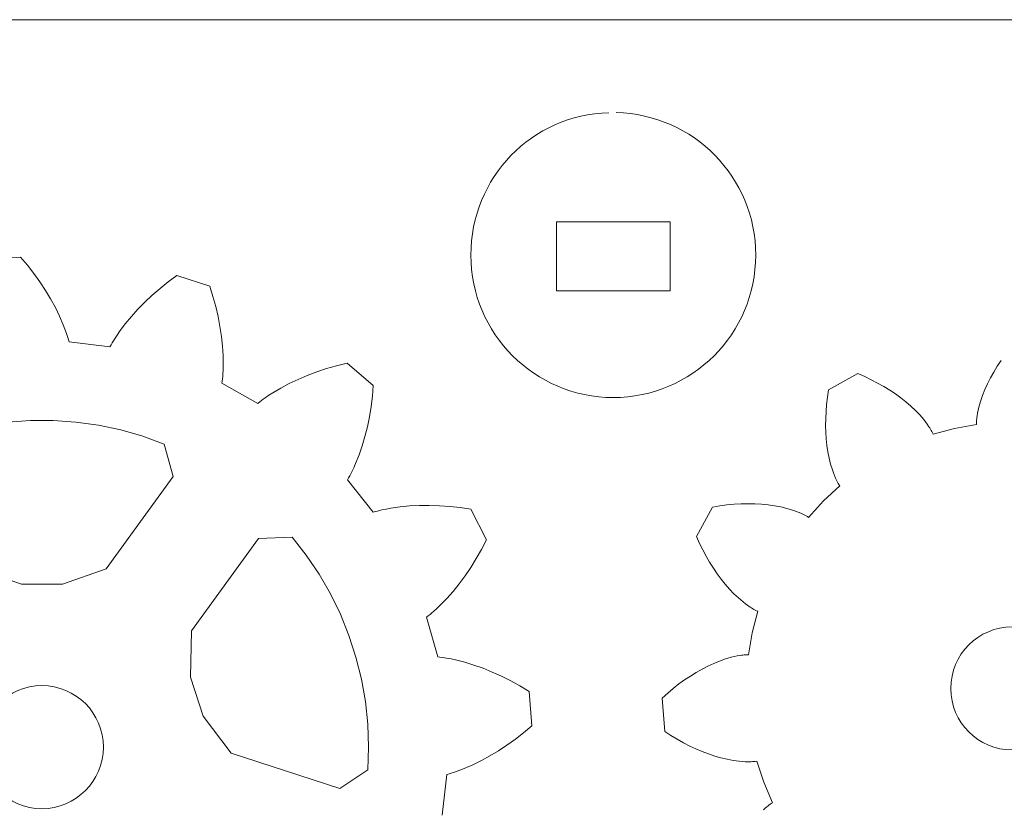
# Model space of a CAD drawing. Header units: centimetres. Extents: x -15.1 to 15.1, y -12 to 12.
# Tile 9 of 11: x 3.9 to 9.7, y 7.5 to 12. Entities that reach past the tile are written whole.
import ezdxf

# ---------------------------------------------------------------- set-up
doc = ezdxf.new("R2010")
doc.units = ezdxf.units.CM
doc.header["$MEASUREMENT"] = 0
doc.layers.add('layer 1', color=7, linetype='Continuous')

msp = doc.modelspace()

# ---------------------------------------------------------------- linework, layer by layer
at = {"layer": 'layer 1', "color": 250, "lineweight": 9}
for points in [[(-14.87535, 12.04629), (-14.87535, 12.04629), (14.87535, 12.04629), (14.87535, 12.04629)], [(3.74082, 10.65282), (3.74082, 10.65282), (3.94101, 10.66858), (3.94101, 10.66858)], [(3.94101, 10.66858), (3.94101, 10.66858), (3.9808, 10.62097), (3.9808, 10.62097)], [(3.9808, 10.62097), (3.9808, 10.62097), (4.01817, 10.57279), (4.01817, 10.57279)], [(4.01817, 10.57279), (4.01817, 10.57279), (4.05307, 10.52413), (4.05307, 10.52413)], [(4.05307, 10.52413), (4.05307, 10.52413), (4.08546, 10.47503), (4.08546, 10.47503)], [(4.75063, 10.48611), (4.75063, 10.48611), (4.79821, 10.52422), (4.79821, 10.52422)], [(4.79821, 10.52422), (4.79821, 10.52422), (4.84802, 10.56123), (4.84802, 10.56123)], [(4.84802, 10.56123), (4.84802, 10.56123), (5.039, 10.49917), (5.039, 10.49917)], [(4.08546, 10.47503), (4.08546, 10.47503), (4.11527, 10.42559), (4.11527, 10.42559)], [(4.70532, 10.44693), (4.70532, 10.44693), (4.75063, 10.48611), (4.75063, 10.48611)], [(5.039, 10.49917), (5.039, 10.49917), (5.05753, 10.43997), (5.05753, 10.43997)], [(4.11527, 10.42559), (4.11527, 10.42559), (4.14242, 10.37587), (4.14242, 10.37587)], [(4.62185, 10.36563), (4.62185, 10.36563), (4.66238, 10.40676), (4.66238, 10.40676)], [(4.66238, 10.40676), (4.66238, 10.40676), (4.70532, 10.44693), (4.70532, 10.44693)], [(5.05753, 10.43997), (5.05753, 10.43997), (5.07363, 10.38116), (5.07363, 10.38116)], [(4.14242, 10.37587), (4.14242, 10.37587), (4.16682, 10.32593), (4.16682, 10.32593)], [(4.58385, 10.32362), (4.58385, 10.32362), (4.62185, 10.36563), (4.62185, 10.36563)], [(5.07363, 10.38116), (5.07363, 10.38116), (5.08726, 10.32283), (5.08726, 10.32283)], [(4.16682, 10.32593), (4.16682, 10.32593), (4.18835, 10.27587), (4.18835, 10.27587)], [(4.54846, 10.28076), (4.54846, 10.28076), (4.58385, 10.32362), (4.58385, 10.32362)], [(5.08726, 10.32283), (5.08726, 10.32283), (5.09838, 10.26508), (5.09838, 10.26508)], [(4.18835, 10.27587), (4.18835, 10.27587), (4.19798, 10.25081), (4.19798, 10.25081)], [(4.19798, 10.25081), (4.19798, 10.25081), (4.20683, 10.22574), (4.20683, 10.22574)], [(4.50062, 10.21498), (4.50062, 10.21498), (4.51583, 10.23711), (4.51583, 10.23711)], [(4.51583, 10.23711), (4.51583, 10.23711), (4.54846, 10.28076), (4.54846, 10.28076)], [(5.09838, 10.26508), (5.09838, 10.26508), (5.10701, 10.20799), (5.10701, 10.20799)], [(4.20683, 10.22574), (4.20683, 10.22574), (4.21096, 10.21321), (4.21096, 10.21321)], [(4.21096, 10.21321), (4.21096, 10.21321), (4.21487, 10.20069), (4.21487, 10.20069)], [(4.21487, 10.20069), (4.21487, 10.20069), (4.21856, 10.18817), (4.21856, 10.18817)], [(4.21856, 10.18817), (4.21856, 10.18817), (4.22202, 10.17566), (4.22202, 10.17566)], [(4.22202, 10.17566), (4.22202, 10.17566), (4.4597, 10.14752), (4.4597, 10.14752)], [(4.47251, 10.17019), (4.47251, 10.17019), (4.47923, 10.18146), (4.47923, 10.18146)], [(4.47923, 10.18146), (4.47923, 10.18146), (4.48616, 10.19268), (4.48616, 10.19268)], [(4.48616, 10.19268), (4.48616, 10.19268), (4.50062, 10.21498), (4.50062, 10.21498)], [(5.10701, 10.20799), (5.10701, 10.20799), (5.11306, 10.15167), (5.11306, 10.15167)], [(4.4597, 10.14752), (4.4597, 10.14752), (4.466, 10.15888), (4.466, 10.15888)], [(4.466, 10.15888), (4.466, 10.15888), (4.47251, 10.17019), (4.47251, 10.17019)], [(5.11306, 10.15167), (5.11306, 10.15167), (5.11648, 10.09619), (5.11648, 10.09619)], [(5.11648, 10.09619), (5.11648, 10.09619), (5.11722, 10.04169), (5.11722, 10.04169)], [(9.61085, 10.03509), (9.61085, 10.03509), (9.63292, 10.06871), (9.63292, 10.06871)], [(5.11653, 10.01487), (5.11653, 10.01487), (5.11512, 9.98832), (5.11512, 9.98832)], [(5.11722, 10.04169), (5.11722, 10.04169), (5.11653, 10.01487), (5.11653, 10.01487)], [(5.66031, 10.00191), (5.66031, 10.00191), (5.71715, 10.02077), (5.71715, 10.02077)], [(5.71715, 10.02077), (5.71715, 10.02077), (5.77571, 10.03777), (5.77571, 10.03777)], [(5.77571, 10.03777), (5.77571, 10.03777), (5.83587, 10.05289), (5.83587, 10.05289)], [(5.83587, 10.05289), (5.83587, 10.05289), (5.98857, 9.92248), (5.98857, 9.92248)], [(9.59038, 10.00127), (9.59038, 10.00127), (9.61085, 10.03509), (9.61085, 10.03509)], [(5.11157, 9.94912), (5.11157, 9.94912), (5.10998, 9.93623), (5.10998, 9.93623)], [(5.11295, 9.96211), (5.11295, 9.96211), (5.11157, 9.94912), (5.11157, 9.94912)], [(5.11413, 9.97517), (5.11413, 9.97517), (5.11295, 9.96211), (5.11295, 9.96211)], [(5.11512, 9.98832), (5.11512, 9.98832), (5.11413, 9.97517), (5.11413, 9.97517)], [(5.50088, 9.93447), (5.50088, 9.93447), (5.55208, 9.95874), (5.55208, 9.95874)], [(5.55208, 9.95874), (5.55208, 9.95874), (5.60526, 9.98122), (5.60526, 9.98122)], [(5.60526, 9.98122), (5.60526, 9.98122), (5.66031, 10.00191), (5.66031, 10.00191)], [(8.6314, 9.89799), (8.6314, 9.89799), (8.80203, 9.99222), (8.80203, 9.99222)], [(8.80203, 9.99222), (8.80203, 9.99222), (8.84142, 9.97493), (8.84142, 9.97493)], [(8.84142, 9.97493), (8.84142, 9.97493), (8.87958, 9.95664), (8.87958, 9.95664)], [(8.87958, 9.95664), (8.87958, 9.95664), (8.91647, 9.93741), (8.91647, 9.93741)], [(9.5545, 9.93321), (9.5545, 9.93321), (9.57158, 9.96729), (9.57158, 9.96729)], [(9.57158, 9.96729), (9.57158, 9.96729), (9.59038, 10.00127), (9.59038, 10.00127)], [(5.10998, 9.93623), (5.10998, 9.93623), (5.3188, 9.81929), (5.3188, 9.81929)], [(5.40495, 9.88056), (5.40495, 9.88056), (5.4518, 9.90842), (5.4518, 9.90842)], [(5.4518, 9.90842), (5.4518, 9.90842), (5.50088, 9.93447), (5.50088, 9.93447)], [(5.98857, 9.92248), (5.98857, 9.92248), (5.98305, 9.86068), (5.98305, 9.86068)], [(8.62505, 9.85546), (8.62505, 9.85546), (8.6314, 9.89799), (8.6314, 9.89799)], [(8.91647, 9.93741), (8.91647, 9.93741), (8.95207, 9.91722), (8.95207, 9.91722)], [(8.95207, 9.91722), (8.95207, 9.91722), (8.98632, 9.89614), (8.98632, 9.89614)], [(8.98632, 9.89614), (8.98632, 9.89614), (9.0192, 9.87418), (9.0192, 9.87418)], [(9.52562, 9.86492), (9.52562, 9.86492), (9.53915, 9.89907), (9.53915, 9.89907)], [(9.53915, 9.89907), (9.53915, 9.89907), (9.5545, 9.93321), (9.5545, 9.93321)], [(5.32896, 9.82738), (5.32896, 9.82738), (5.33931, 9.83533), (5.33931, 9.83533)], [(5.33931, 9.83533), (5.33931, 9.83533), (5.34983, 9.84317), (5.34983, 9.84317)], [(5.34983, 9.84317), (5.34983, 9.84317), (5.36053, 9.85088), (5.36053, 9.85088)], [(5.36053, 9.85088), (5.36053, 9.85088), (5.38242, 9.86596), (5.38242, 9.86596)], [(5.38242, 9.86596), (5.38242, 9.86596), (5.40495, 9.88056), (5.40495, 9.88056)], [(5.98305, 9.86068), (5.98305, 9.86068), (5.97541, 9.80019), (5.97541, 9.80019)], [(8.6202, 9.81342), (8.6202, 9.81342), (8.62505, 9.85546), (8.62505, 9.85546)], [(9.0192, 9.87418), (9.0192, 9.87418), (9.05062, 9.85138), (9.05062, 9.85138)], [(9.05062, 9.85138), (9.05062, 9.85138), (9.08055, 9.82777), (9.08055, 9.82777)], [(9.51398, 9.83081), (9.51398, 9.83081), (9.52562, 9.86492), (9.52562, 9.86492)], [(5.3188, 9.81929), (5.3188, 9.81929), (5.32896, 9.82738), (5.32896, 9.82738)], [(5.97541, 9.80019), (5.97541, 9.80019), (5.96567, 9.74111), (5.96567, 9.74111)], [(8.61683, 9.77194), (8.61683, 9.77194), (8.6202, 9.81342), (8.6202, 9.81342)], [(9.08055, 9.82777), (9.08055, 9.82777), (9.10892, 9.80336), (9.10892, 9.80336)], [(9.10892, 9.80336), (9.10892, 9.80336), (9.13566, 9.77816), (9.13566, 9.77816)], [(9.13566, 9.77816), (9.13566, 9.77816), (9.16066, 9.75219), (9.16066, 9.75219)], [(9.49697, 9.76296), (9.49697, 9.76296), (9.50038, 9.77986), (9.50038, 9.77986)], [(9.50038, 9.77986), (9.50038, 9.77986), (9.50437, 9.79679), (9.50437, 9.79679)], [(9.50437, 9.79679), (9.50437, 9.79679), (9.51398, 9.83081), (9.51398, 9.83081)], [(3.99805, 9.71994), (3.99805, 9.71994), (3.86611, 9.71073), (3.86611, 9.71073)], [(4.13031, 9.71994), (4.13031, 9.71994), (3.99805, 9.71994), (3.99805, 9.71994)], [(4.26225, 9.71073), (4.26225, 9.71073), (4.13031, 9.71994), (4.13031, 9.71994)], [(5.96567, 9.74111), (5.96567, 9.74111), (5.95386, 9.68349), (5.95386, 9.68349)], [(8.61455, 9.69084), (8.61455, 9.69084), (8.61496, 9.73107), (8.61496, 9.73107)], [(8.61496, 9.73107), (8.61496, 9.73107), (8.61683, 9.77194), (8.61683, 9.77194)], [(9.16066, 9.75219), (9.16066, 9.75219), (9.18378, 9.72547), (9.18378, 9.72547)], [(9.18378, 9.72547), (9.18378, 9.72547), (9.19458, 9.71182), (9.19458, 9.71182)], [(9.49078, 9.71271), (9.49078, 9.71271), (9.49132, 9.72102), (9.49132, 9.72102)], [(9.49132, 9.72102), (9.49132, 9.72102), (9.49208, 9.72937), (9.49208, 9.72937)], [(9.49208, 9.72937), (9.49208, 9.72937), (9.49305, 9.73773), (9.49305, 9.73773)], [(9.49305, 9.73773), (9.49305, 9.73773), (9.49417, 9.74612), (9.49417, 9.74612)], [(9.49417, 9.74612), (9.49417, 9.74612), (9.49697, 9.76296), (9.49697, 9.76296)], [(4.39322, 9.69234), (4.39322, 9.69234), (4.26225, 9.71073), (4.26225, 9.71073)], [(4.5226, 9.66488), (4.5226, 9.66488), (4.39322, 9.69234), (4.39322, 9.69234)], [(4.64975, 9.62847), (4.64975, 9.62847), (4.5226, 9.66488), (4.5226, 9.66488)], [(5.95386, 9.68349), (5.95386, 9.68349), (5.93997, 9.62746), (5.93997, 9.62746)], [(8.61563, 9.65134), (8.61563, 9.65134), (8.61455, 9.69084), (8.61455, 9.69084)], [(9.19458, 9.71182), (9.19458, 9.71182), (9.20483, 9.69796), (9.20483, 9.69796)], [(9.20483, 9.69796), (9.20483, 9.69796), (9.2145, 9.68389), (9.2145, 9.68389)], [(9.2145, 9.68389), (9.2145, 9.68389), (9.21908, 9.67678), (9.21908, 9.67678)], [(9.21908, 9.67678), (9.21908, 9.67678), (9.2235, 9.66961), (9.2235, 9.66961)], [(9.2235, 9.66961), (9.2235, 9.66961), (9.22773, 9.66237), (9.22773, 9.66237)], [(9.22773, 9.66237), (9.22773, 9.66237), (9.23175, 9.65507), (9.23175, 9.65507)], [(9.23905, 9.64023), (9.23905, 9.64023), (9.36358, 9.67346), (9.36358, 9.67346)], [(9.36358, 9.67346), (9.36358, 9.67346), (9.49047, 9.69617), (9.49047, 9.69617)], [(9.49047, 9.70442), (9.49047, 9.70442), (9.49078, 9.71271), (9.49078, 9.71271)], [(9.49047, 9.69617), (9.49047, 9.69617), (9.49047, 9.70442), (9.49047, 9.70442)], [(4.77405, 9.58329), (4.77405, 9.58329), (4.64975, 9.62847), (4.64975, 9.62847)], [(5.93997, 9.62746), (5.93997, 9.62746), (5.92401, 9.57308), (5.92401, 9.57308)], [(8.61818, 9.61259), (8.61818, 9.61259), (8.61563, 9.65134), (8.61563, 9.65134)], [(8.62222, 9.57468), (8.62222, 9.57468), (8.61818, 9.61259), (8.61818, 9.61259)], [(9.23175, 9.65507), (9.23175, 9.65507), (9.23555, 9.64769), (9.23555, 9.64769)], [(9.23555, 9.64769), (9.23555, 9.64769), (9.23905, 9.64023), (9.23905, 9.64023)], [(4.82656, 9.39478), (4.82656, 9.39478), (4.77405, 9.58329), (4.77405, 9.58329)], [(5.92401, 9.57308), (5.92401, 9.57308), (5.90596, 9.52052), (5.90596, 9.52052)], [(8.62777, 9.53766), (8.62777, 9.53766), (8.62222, 9.57468), (8.62222, 9.57468)], [(5.90596, 9.52052), (5.90596, 9.52052), (5.88577, 9.46989), (5.88577, 9.46989)], [(8.63486, 9.50162), (8.63486, 9.50162), (8.62777, 9.53766), (8.62777, 9.53766)], [(8.64351, 9.46663), (8.64351, 9.46663), (8.63486, 9.50162), (8.63486, 9.50162)], [(5.87487, 9.44537), (5.87487, 9.44537), (5.8634, 9.42138), (5.8634, 9.42138)], [(5.88577, 9.46989), (5.88577, 9.46989), (5.87487, 9.44537), (5.87487, 9.44537)], [(8.65381, 9.43283), (8.65381, 9.43283), (8.64351, 9.46663), (8.64351, 9.46663)], [(8.65962, 9.41641), (8.65962, 9.41641), (8.65381, 9.43283), (8.65381, 9.43283)], [(4.43711, 8.85876), (4.43711, 8.85876), (4.82656, 9.39478), (4.82656, 9.39478)], [(5.84512, 9.38653), (5.84512, 9.38653), (5.83872, 9.37523), (5.83872, 9.37523)], [(5.83872, 9.37523), (5.83872, 9.37523), (5.9869, 9.18727), (5.9869, 9.18727)], [(5.85136, 9.39799), (5.85136, 9.39799), (5.84512, 9.38653), (5.84512, 9.38653)], [(5.85746, 9.40962), (5.85746, 9.40962), (5.85136, 9.39799), (5.85136, 9.39799)], [(5.8634, 9.42138), (5.8634, 9.42138), (5.85746, 9.40962), (5.85746, 9.40962)], [(8.66588, 9.40036), (8.66588, 9.40036), (8.65962, 9.41641), (8.65962, 9.41641)], [(8.67265, 9.38468), (8.67265, 9.38468), (8.66588, 9.40036), (8.66588, 9.40036)], [(8.67621, 9.37701), (8.67621, 9.37701), (8.67265, 9.38468), (8.67265, 9.38468)], [(8.67993, 9.36946), (8.67993, 9.36946), (8.67621, 9.37701), (8.67621, 9.37701)], [(8.60206, 9.25294), (8.60206, 9.25294), (8.69652, 9.34066), (8.69652, 9.34066)], [(8.68381, 9.36202), (8.68381, 9.36202), (8.67993, 9.36946), (8.67993, 9.36946)], [(8.68785, 9.35473), (8.68785, 9.35473), (8.68381, 9.36202), (8.68381, 9.36202)], [(8.69207, 9.34759), (8.69207, 9.34759), (8.68785, 9.35473), (8.68785, 9.35473)], [(8.69652, 9.34066), (8.69652, 9.34066), (8.69207, 9.34759), (8.69207, 9.34759)], [(6.03755, 9.20049), (6.03755, 9.20049), (6.06353, 9.20604), (6.06353, 9.20604)], [(6.06353, 9.20604), (6.06353, 9.20604), (6.08993, 9.21092), (6.08993, 9.21092)], [(6.08993, 9.21092), (6.08993, 9.21092), (6.14387, 9.21873), (6.14387, 9.21873)], [(6.14387, 9.21873), (6.14387, 9.21873), (6.1992, 9.22402), (6.1992, 9.22402)], [(6.1992, 9.22402), (6.1992, 9.22402), (6.25578, 9.22684), (6.25578, 9.22684)], [(6.25578, 9.22684), (6.25578, 9.22684), (6.31352, 9.22727), (6.31352, 9.22727)], [(6.31352, 9.22727), (6.31352, 9.22727), (6.3723, 9.22531), (6.3723, 9.22531)], [(6.3723, 9.22531), (6.3723, 9.22531), (6.43203, 9.22097), (6.43203, 9.22097)], [(6.43203, 9.22097), (6.43203, 9.22097), (6.49262, 9.21428), (6.49262, 9.21428)], [(6.49262, 9.21428), (6.49262, 9.21428), (6.55401, 9.20523), (6.55401, 9.20523)], [(6.55401, 9.20523), (6.55401, 9.20523), (6.64517, 9.02631), (6.64517, 9.02631)], [(7.86472, 9.04599), (7.86472, 9.04599), (7.95732, 9.21752), (7.95732, 9.21752)], [(7.95732, 9.21752), (7.95732, 9.21752), (7.9998, 9.22427), (7.9998, 9.22427)], [(7.9998, 9.22427), (7.9998, 9.22427), (8.04178, 9.22952), (8.04178, 9.22952)], [(8.04178, 9.22952), (8.04178, 9.22952), (8.08322, 9.23327), (8.08322, 9.23327)], [(8.08322, 9.23327), (8.08322, 9.23327), (8.12408, 9.23553), (8.12408, 9.23553)], [(8.12408, 9.23553), (8.12408, 9.23553), (8.1643, 9.23632), (8.1643, 9.23632)], [(8.1643, 9.23632), (8.1643, 9.23632), (8.20381, 9.23562), (8.20381, 9.23562)], [(8.20381, 9.23562), (8.20381, 9.23562), (8.24258, 9.23343), (8.24258, 9.23343)], [(8.24258, 9.23343), (8.24258, 9.23343), (8.28053, 9.22974), (8.28053, 9.22974)], [(8.28053, 9.22974), (8.28053, 9.22974), (8.31761, 9.22454), (8.31761, 9.22454)], [(8.31761, 9.22454), (8.31761, 9.22454), (8.35372, 9.21781), (8.35372, 9.21781)], [(8.35372, 9.21781), (8.35372, 9.21781), (8.38878, 9.20948), (8.38878, 9.20948)], [(8.38878, 9.20948), (8.38878, 9.20948), (8.42268, 9.19949), (8.42268, 9.19949)], [(8.51526, 9.15767), (8.51526, 9.15767), (8.60206, 9.25294), (8.60206, 9.25294)], [(5.9869, 9.18727), (5.9869, 9.18727), (5.99938, 9.19086), (5.99938, 9.19086)], [(5.99938, 9.19086), (5.99938, 9.19086), (6.01198, 9.19426), (6.01198, 9.19426)], [(6.01198, 9.19426), (6.01198, 9.19426), (6.02471, 9.19746), (6.02471, 9.19746)], [(6.02471, 9.19746), (6.02471, 9.19746), (6.03755, 9.20049), (6.03755, 9.20049)], [(8.42268, 9.19949), (8.42268, 9.19949), (8.43915, 9.19384), (8.43915, 9.19384)], [(8.43915, 9.19384), (8.43915, 9.19384), (8.45527, 9.18773), (8.45527, 9.18773)], [(8.45527, 9.18773), (8.45527, 9.18773), (8.471, 9.18113), (8.471, 9.18113)], [(8.471, 9.18113), (8.471, 9.18113), (8.47871, 9.17763), (8.47871, 9.17763)], [(8.47871, 9.17763), (8.47871, 9.17763), (8.4863, 9.17398), (8.4863, 9.17398)], [(8.4863, 9.17398), (8.4863, 9.17398), (8.49376, 9.17017), (8.49376, 9.17017)], [(8.49376, 9.17017), (8.49376, 9.17017), (8.5011, 9.16621), (8.5011, 9.16621)], [(8.5011, 9.16621), (8.5011, 9.16621), (8.50827, 9.16204), (8.50827, 9.16204)], [(8.50827, 9.16204), (8.50827, 9.16204), (8.51526, 9.15767), (8.51526, 9.15767)], [(5.32258, 9.03439), (5.32258, 9.03439), (4.93315, 8.49837), (4.93315, 8.49837)], [(5.51808, 9.04272), (5.51808, 9.04272), (5.32258, 9.03439), (5.32258, 9.03439)], [(5.59947, 8.93846), (5.59947, 8.93846), (5.51808, 9.04272), (5.51808, 9.04272)], [(7.88237, 9.00678), (7.88237, 9.00678), (7.86472, 9.04599), (7.86472, 9.04599)], [(6.64517, 9.02631), (6.64517, 9.02631), (6.61641, 8.97133), (6.61641, 8.97133)], [(7.90101, 8.96879), (7.90101, 8.96879), (7.88237, 9.00678), (7.88237, 9.00678)], [(5.6734, 8.82878), (5.6734, 8.82878), (5.59947, 8.93846), (5.59947, 8.93846)], [(6.58622, 8.91837), (6.58622, 8.91837), (6.55461, 8.86749), (6.55461, 8.86749)], [(6.61641, 8.97133), (6.61641, 8.97133), (6.58622, 8.91837), (6.58622, 8.91837)], [(7.92061, 8.93208), (7.92061, 8.93208), (7.90101, 8.96879), (7.90101, 8.96879)], [(7.94112, 8.89667), (7.94112, 8.89667), (7.92061, 8.93208), (7.92061, 8.93208)], [(6.55461, 8.86749), (6.55461, 8.86749), (6.52165, 8.81878), (6.52165, 8.81878)], [(7.96253, 8.86262), (7.96253, 8.86262), (7.94112, 8.89667), (7.94112, 8.89667)], [(7.9848, 8.82997), (7.9848, 8.82997), (7.96253, 8.86262), (7.96253, 8.86262)], [(3.69125, 8.85876), (3.69125, 8.85876), (3.94506, 8.77019), (3.94506, 8.77019)], [(4.1833, 8.77019), (4.1833, 8.77019), (4.43711, 8.85876), (4.43711, 8.85876)], [(5.73948, 8.71423), (5.73948, 8.71423), (5.6734, 8.82878), (5.6734, 8.82878)], [(6.52165, 8.81878), (6.52165, 8.81878), (6.48737, 8.77233), (6.48737, 8.77233)], [(8.0079, 8.79876), (8.0079, 8.79876), (7.9848, 8.82997), (7.9848, 8.82997)], [(3.94506, 8.77019), (3.94506, 8.77019), (4.1833, 8.77019), (4.1833, 8.77019)], [(6.48737, 8.77233), (6.48737, 8.77233), (6.45182, 8.72822), (6.45182, 8.72822)], [(8.0318, 8.76904), (8.0318, 8.76904), (8.0079, 8.79876), (8.0079, 8.79876)], [(8.05648, 8.74091), (8.05648, 8.74091), (8.0318, 8.76904), (8.0318, 8.76904)], [(5.79745, 8.59534), (5.79745, 8.59534), (5.73948, 8.71423), (5.73948, 8.71423)], [(6.45182, 8.72822), (6.45182, 8.72822), (6.41502, 8.68657), (6.41502, 8.68657)], [(8.08192, 8.71441), (8.08192, 8.71441), (8.05648, 8.74091), (8.05648, 8.74091)], [(8.10812, 8.68966), (8.10812, 8.68966), (8.08192, 8.71441), (8.08192, 8.71441)], [(8.13506, 8.66678), (8.13506, 8.66678), (8.10812, 8.68966), (8.10812, 8.68966)], [(6.37701, 8.64752), (6.37701, 8.64752), (6.35753, 8.62902), (6.35753, 8.62902)], [(6.41502, 8.68657), (6.41502, 8.68657), (6.37701, 8.64752), (6.37701, 8.64752)], [(8.14881, 8.65612), (8.14881, 8.65612), (8.13506, 8.66678), (8.13506, 8.66678)], [(8.16277, 8.64599), (8.16277, 8.64599), (8.14881, 8.65612), (8.14881, 8.65612)], [(8.17692, 8.63647), (8.17692, 8.63647), (8.16277, 8.64599), (8.16277, 8.64599)], [(8.18408, 8.63194), (8.18408, 8.63194), (8.17692, 8.63647), (8.17692, 8.63647)], [(8.1913, 8.62759), (8.1913, 8.62759), (8.18408, 8.63194), (8.18408, 8.63194)], [(5.84698, 8.47271), (5.84698, 8.47271), (5.79745, 8.59534), (5.79745, 8.59534)], [(6.30755, 8.58604), (6.30755, 8.58604), (6.29731, 8.57806), (6.29731, 8.57806)], [(6.29731, 8.57806), (6.29731, 8.57806), (6.36227, 8.34771), (6.36227, 8.34771)], [(6.3177, 8.59424), (6.3177, 8.59424), (6.30755, 8.58604), (6.30755, 8.58604)], [(6.32777, 8.60266), (6.32777, 8.60266), (6.3177, 8.59424), (6.3177, 8.59424)], [(6.33777, 8.61126), (6.33777, 8.61126), (6.32777, 8.60266), (6.32777, 8.60266)], [(6.35753, 8.62902), (6.35753, 8.62902), (6.33777, 8.61126), (6.33777, 8.61126)], [(8.18877, 8.48748), (8.18877, 8.48748), (8.22082, 8.61233), (8.22082, 8.61233)], [(8.19857, 8.62343), (8.19857, 8.62343), (8.1913, 8.62759), (8.1913, 8.62759)], [(8.20591, 8.61948), (8.20591, 8.61948), (8.19857, 8.62343), (8.19857, 8.62343)], [(8.21332, 8.61577), (8.21332, 8.61577), (8.20591, 8.61948), (8.20591, 8.61948)], [(8.22082, 8.61233), (8.22082, 8.61233), (8.21332, 8.61577), (8.21332, 8.61577)], [(4.93315, 8.49837), (4.93315, 8.49837), (4.92733, 8.22962), (4.92733, 8.22962)], [(5.88785, 8.34693), (5.88785, 8.34693), (5.84698, 8.47271), (5.84698, 8.47271)], [(8.16726, 8.36039), (8.16726, 8.36039), (8.18877, 8.48748), (8.18877, 8.48748)], [(5.91986, 8.21859), (5.91986, 8.21859), (5.88785, 8.34693), (5.88785, 8.34693)], [(6.36227, 8.34771), (6.36227, 8.34771), (6.37517, 8.34624), (6.37517, 8.34624)], [(6.37517, 8.34624), (6.37517, 8.34624), (6.38812, 8.34454), (6.38812, 8.34454)], [(8.06677, 8.34554), (8.06677, 8.34554), (8.08367, 8.34969), (8.08367, 8.34969)], [(8.08367, 8.34969), (8.08367, 8.34969), (8.10053, 8.35327), (8.10053, 8.35327)], [(8.10053, 8.35327), (8.10053, 8.35327), (8.11733, 8.35621), (8.11733, 8.35621)], [(8.11733, 8.35621), (8.11733, 8.35621), (8.12572, 8.35743), (8.12572, 8.35743)], [(8.12572, 8.35743), (8.12572, 8.35743), (8.13408, 8.35846), (8.13408, 8.35846)], [(8.13408, 8.35846), (8.13408, 8.35846), (8.14242, 8.35931), (8.14242, 8.35931)], [(8.14242, 8.35931), (8.14242, 8.35931), (8.15073, 8.35992), (8.15073, 8.35992)], [(8.15073, 8.35992), (8.15073, 8.35992), (8.15901, 8.36031), (8.15901, 8.36031)], [(8.15901, 8.36031), (8.15901, 8.36031), (8.16726, 8.36039), (8.16726, 8.36039)], [(6.38812, 8.34454), (6.38812, 8.34454), (6.40111, 8.34264), (6.40111, 8.34264)], [(6.40111, 8.34264), (6.40111, 8.34264), (6.41412, 8.34053), (6.41412, 8.34053)], [(6.41412, 8.34053), (6.41412, 8.34053), (6.44026, 8.33572), (6.44026, 8.33572)], [(6.44026, 8.33572), (6.44026, 8.33572), (6.46652, 8.33012), (6.46652, 8.33012)], [(6.46652, 8.33012), (6.46652, 8.33012), (6.51933, 8.31669), (6.51933, 8.31669)], [(6.51933, 8.31669), (6.51933, 8.31669), (6.57247, 8.30041), (6.57247, 8.30041)], [(6.57247, 8.30041), (6.57247, 8.30041), (6.62583, 8.28136), (6.62583, 8.28136)], [(7.89691, 8.27672), (7.89691, 8.27672), (7.93083, 8.29413), (7.93083, 8.29413)], [(7.93083, 8.29413), (7.93083, 8.29413), (7.96482, 8.30979), (7.96482, 8.30979)], [(7.96482, 8.30979), (7.96482, 8.30979), (7.99885, 8.32366), (7.99885, 8.32366)], [(7.99885, 8.32366), (7.99885, 8.32366), (8.03285, 8.33561), (8.03285, 8.33561)], [(8.03285, 8.33561), (8.03285, 8.33561), (8.06677, 8.34554), (8.06677, 8.34554)], [(6.62583, 8.28136), (6.62583, 8.28136), (6.67933, 8.25966), (6.67933, 8.25966)], [(6.67933, 8.25966), (6.67933, 8.25966), (6.73288, 8.23536), (6.73288, 8.23536)], [(6.73288, 8.23536), (6.73288, 8.23536), (6.78642, 8.20849), (6.78642, 8.20849)], [(7.79608, 8.21443), (7.79608, 8.21443), (7.82948, 8.23682), (7.82948, 8.23682)], [(7.82948, 8.23682), (7.82948, 8.23682), (7.86311, 8.25759), (7.86311, 8.25759)], [(7.86311, 8.25759), (7.86311, 8.25759), (7.89691, 8.27672), (7.89691, 8.27672)], [(4.92733, 8.22962), (4.92733, 8.22962), (5.00096, 8.00303), (5.00096, 8.00303)], [(5.94285, 8.08836), (5.94285, 8.08836), (5.91986, 8.21859), (5.91986, 8.21859)], [(6.78642, 8.20849), (6.78642, 8.20849), (6.83985, 8.17912), (6.83985, 8.17912)], [(6.83985, 8.17912), (6.83985, 8.17912), (6.8931, 8.14727), (6.8931, 8.14727)], [(7.73011, 8.16486), (7.73011, 8.16486), (7.76295, 8.19043), (7.76295, 8.19043)], [(7.76295, 8.19043), (7.76295, 8.19043), (7.79608, 8.21443), (7.79608, 8.21443)], [(6.8931, 8.14727), (6.8931, 8.14727), (6.90885, 7.94707), (6.90885, 7.94707)], [(7.66555, 8.10911), (7.66555, 8.10911), (7.69762, 8.13774), (7.69762, 8.13774)], [(7.69762, 8.13774), (7.69762, 8.13774), (7.73011, 8.16486), (7.73011, 8.16486)], [(5.95671, 7.95682), (5.95671, 7.95682), (5.94285, 8.08836), (5.94285, 8.08836)], [(7.68037, 7.91474), (7.68037, 7.91474), (7.66555, 8.10911), (7.66555, 8.10911)], [(5.00096, 8.00303), (5.00096, 8.00303), (5.16363, 7.78902), (5.16363, 7.78902)], [(5.96137, 7.82464), (5.96137, 7.82464), (5.95671, 7.95682), (5.95671, 7.95682)], [(6.90885, 7.94707), (6.90885, 7.94707), (6.86123, 7.90728), (6.86123, 7.90728)], [(6.86123, 7.90728), (6.86123, 7.90728), (6.81306, 7.86992), (6.81306, 7.86992)], [(7.71642, 7.89129), (7.71642, 7.89129), (7.68037, 7.91474), (7.68037, 7.91474)], [(7.75263, 7.86942), (7.75263, 7.86942), (7.71642, 7.89129), (7.71642, 7.89129)], [(6.7644, 7.83501), (6.7644, 7.83501), (6.71531, 7.80262), (6.71531, 7.80262)], [(6.81306, 7.86992), (6.81306, 7.86992), (6.7644, 7.83501), (6.7644, 7.83501)], [(7.78897, 7.84913), (7.78897, 7.84913), (7.75263, 7.86942), (7.75263, 7.86942)], [(7.82537, 7.83044), (7.82537, 7.83044), (7.78897, 7.84913), (7.78897, 7.84913)], [(5.16363, 7.78902), (5.16363, 7.78902), (5.79376, 7.58428), (5.79376, 7.58428)], [(5.95681, 7.69246), (5.95681, 7.69246), (5.96137, 7.82464), (5.96137, 7.82464)], [(6.71531, 7.80262), (6.71531, 7.80262), (6.66586, 7.77282), (6.66586, 7.77282)], [(7.86178, 7.81336), (7.86178, 7.81336), (7.82537, 7.83044), (7.82537, 7.83044)], [(7.89817, 7.79793), (7.89817, 7.79793), (7.86178, 7.81336), (7.86178, 7.81336)], [(7.93447, 7.78417), (7.93447, 7.78417), (7.89817, 7.79793), (7.89817, 7.79793)], [(7.97065, 7.77209), (7.97065, 7.77209), (7.93447, 7.78417), (7.93447, 7.78417)], [(6.5662, 7.72127), (6.5662, 7.72127), (6.51613, 7.69974), (6.51613, 7.69974)], [(6.61613, 7.74567), (6.61613, 7.74567), (6.5662, 7.72127), (6.5662, 7.72127)], [(6.66586, 7.77282), (6.66586, 7.77282), (6.61613, 7.74567), (6.61613, 7.74567)], [(8.00662, 7.76176), (8.00662, 7.76176), (7.97065, 7.77209), (7.97065, 7.77209)], [(8.04236, 7.75322), (8.04236, 7.75322), (8.00662, 7.76176), (8.00662, 7.76176)], [(8.07777, 7.74657), (8.07777, 7.74657), (8.04236, 7.75322), (8.04236, 7.75322)], [(8.11281, 7.74189), (8.11281, 7.74189), (8.07777, 7.74657), (8.07777, 7.74657)], [(8.13015, 7.74036), (8.13015, 7.74036), (8.11281, 7.74189), (8.11281, 7.74189)], [(8.14736, 7.73938), (8.14736, 7.73938), (8.13015, 7.74036), (8.13015, 7.74036)], [(8.16442, 7.73902), (8.16442, 7.73902), (8.14736, 7.73938), (8.14736, 7.73938)], [(8.17288, 7.73908), (8.17288, 7.73908), (8.16442, 7.73902), (8.16442, 7.73902)], [(8.1813, 7.73933), (8.1813, 7.73933), (8.17288, 7.73908), (8.17288, 7.73908)], [(8.18967, 7.73976), (8.18967, 7.73976), (8.1813, 7.73933), (8.1813, 7.73933)], [(8.19798, 7.74041), (8.19798, 7.74041), (8.18967, 7.73976), (8.18967, 7.73976)], [(8.20623, 7.74128), (8.20623, 7.74128), (8.19798, 7.74041), (8.19798, 7.74041)], [(8.2144, 7.74246), (8.2144, 7.74246), (8.20623, 7.74128), (8.20623, 7.74128)], [(8.25493, 7.62011), (8.25493, 7.62011), (8.2144, 7.74246), (8.2144, 7.74246)], [(5.79376, 7.58428), (5.79376, 7.58428), (5.95681, 7.69246), (5.95681, 7.69246)], [(6.41592, 7.66607), (6.41592, 7.66607), (6.3878, 7.42841), (6.3878, 7.42841)], [(6.42843, 7.66953), (6.42843, 7.66953), (6.41592, 7.66607), (6.41592, 7.66607)], [(6.44096, 7.67322), (6.44096, 7.67322), (6.42843, 7.66953), (6.42843, 7.66953)], [(6.45348, 7.67713), (6.45348, 7.67713), (6.44096, 7.67322), (6.44096, 7.67322)], [(6.46601, 7.68126), (6.46601, 7.68126), (6.45348, 7.67713), (6.45348, 7.67713)], [(6.49107, 7.69011), (6.49107, 7.69011), (6.46601, 7.68126), (6.46601, 7.68126)], [(6.51613, 7.69974), (6.51613, 7.69974), (6.49107, 7.69011), (6.49107, 7.69011)], [(8.30553, 7.50157), (8.30553, 7.50157), (8.25493, 7.62011), (8.25493, 7.62011)], [(8.28523, 7.48722), (8.28523, 7.48722), (8.29188, 7.49223), (8.29188, 7.49223)], [(8.29188, 7.49223), (8.29188, 7.49223), (8.29865, 7.49703), (8.29865, 7.49703)], [(8.29865, 7.49703), (8.29865, 7.49703), (8.30553, 7.50157), (8.30553, 7.50157)], [(8.25327, 7.45948), (8.25327, 7.45948), (8.26581, 7.47106), (8.26581, 7.47106)], [(8.26581, 7.47106), (8.26581, 7.47106), (8.2722, 7.47661), (8.2722, 7.47661)], [(8.2722, 7.47661), (8.2722, 7.47661), (8.27867, 7.48199), (8.27867, 7.48199)], [(8.27867, 7.48199), (8.27867, 7.48199), (8.28523, 7.48722), (8.28523, 7.48722)]]:
    msp.add_open_spline(points, degree=3, dxfattribs=at)
for points in [[(7.39888, 11.50684), (7.84767, 11.49774), (8.20868, 11.13109), (8.20868, 10.68012), (8.20868, 10.68012), (8.20868, 10.22344), (7.83847, 9.85323), (7.38178, 9.85323), (7.38178, 9.85323), (6.92511, 9.85323), (6.55488, 10.22344), (6.55488, 10.68012), (6.55488, 10.68012), (6.55488, 11.13011), (6.90866, 11.49596), (7.35607, 11.50661)], [(7.71185, 10.47222), (7.71185, 10.47222), (7.05172, 10.47222), (7.05172, 10.47222), (7.05172, 10.47222), (7.05172, 10.47222), (7.05172, 10.87222), (7.05172, 10.87222), (7.05172, 10.87222), (7.05172, 10.87222), (7.71185, 10.87222), (7.71185, 10.87222), (7.71185, 10.87222), (7.71185, 10.87222), (7.71185, 10.47222), (7.71185, 10.47222)], [(10.05532, 8.16486), (10.05532, 7.96759), (9.89541, 7.80767), (9.69813, 7.80767), (9.69813, 7.80767), (9.50087, 7.80767), (9.34095, 7.96759), (9.34095, 8.16486), (9.34095, 8.16486), (9.34095, 8.36213), (9.50087, 8.52204), (9.69813, 8.52204), (9.69813, 8.52204), (9.89541, 8.52204), (10.05532, 8.36213), (10.05532, 8.16486)], [(4.42137, 7.82391), (4.42137, 7.62666), (4.26145, 7.46673), (4.06418, 7.46673), (4.06418, 7.46673), (3.86691, 7.46673), (3.707, 7.62666), (3.707, 7.82391), (3.707, 7.82391), (3.707, 8.02118), (3.86691, 8.18109), (4.06418, 8.18109), (4.06418, 8.18109), (4.26145, 8.18109), (4.42137, 8.02118), (4.42137, 7.82391)]]:
    msp.add_open_spline(points, degree=3, knots=[0, 0, 0, 0, 0.2, 0.2, 0.2, 0.2, 0.4, 0.4, 0.4, 0.4, 0.6, 0.6, 0.6, 0.6, 1, 1, 1, 1], dxfattribs=at)

doc.saveas('drawing.dxf')
